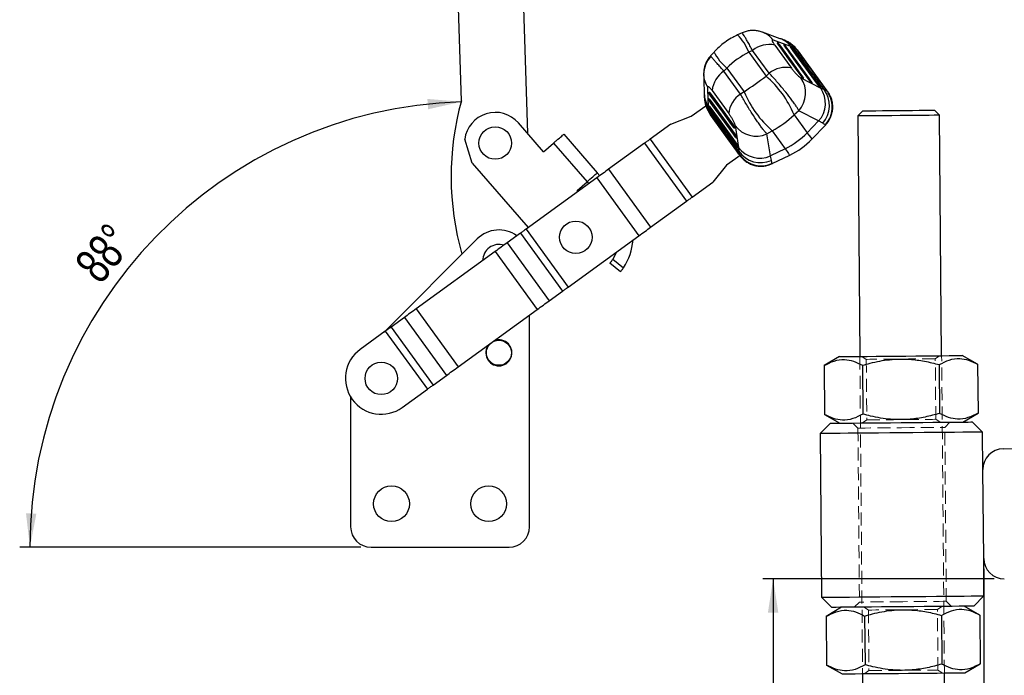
# Model space of a CAD drawing. Header units: millimetres. Extents: x 21 to 401, y 14 to 292.
# Tile 11 of 52: x 28 to 124, y 183 to 247. Entities that reach past the tile are written whole.
import ezdxf

# ---------------------------------------------------------------- set-up
doc = ezdxf.new("R2010")
doc.units = ezdxf.units.MM
doc.linetypes.add('HIDDEN', pattern=[1.905, 1.27, -0.635])
doc.layers.add('FORMATO', color=179, linetype='Continuous')
doc.styles.add('SLDTEXTSTYLE0', font='TXT', dxfattribs={"width": 0.75})
doc.dimstyles.new('SLDDIMSTYLE0', dxfattribs={"dimtxt": 3.5, "dimasz": 3.302, "dimexe": 0, "dimexo": 0.0625, "dimgap": 0.875, "dimtad": 1, "dimdec": 3, "dimrnd": 1e-09, "dimzin": 12, "dimdsep": 46, "dimtxsty": 'SLDTEXTSTYLE0', "dimsah": 1, "dimcen": 0.09, "dimadec": 0, "dimazin": 3, "dimtfac": 1, "dimtdec": 3, "dimtofl": 0, "dimtmove": 0, "dimatfit": 3, "dimfxl": 0, "dimfrac": 2, "dimtolj": 1, "dimtzin": 12, "dimarcsym": 0})
doc.dimstyles.new('SLDDIMSTYLE1', dxfattribs={"dimtxt": 3.5, "dimasz": 3.302, "dimexe": 0, "dimexo": 0.0625, "dimgap": 0.875, "dimtad": 1, "dimdec": 0, "dimrnd": 1e-09, "dimzin": 12, "dimdsep": 46, "dimtxsty": 'SLDTEXTSTYLE0', "dimsah": 1, "dimcen": 0.09, "dimadec": 0, "dimazin": 3, "dimtfac": 1, "dimtdec": 0, "dimtofl": 0, "dimtmove": 0, "dimatfit": 3, "dimfxl": 0, "dimfrac": 2, "dimtolj": 1, "dimtzin": 12, "dimarcsym": 0})
doc.dimstyles.new('SLDDIMSTYLE2', dxfattribs={"dimtxt": 3.5, "dimasz": 3.302, "dimexe": 0, "dimexo": 0.0625, "dimgap": 0.875, "dimtad": 1, "dimdec": 4, "dimlfac": 2, "dimzin": 12, "dimdsep": 46, "dimtxsty": 'SLDTEXTSTYLE0', "dimsah": 1, "dimcen": 0.09, "dimadec": 0, "dimazin": 3, "dimtfac": 1, "dimtdec": 0, "dimtofl": 0, "dimtmove": 0, "dimatfit": 3, "dimfxl": 0, "dimfrac": 2, "dimtolj": 1, "dimtzin": 12, "dimarcsym": 0})

# ---------------------------------------------------------------- blocks, each defined once
blk = doc.blocks.new('_D_1')
at = {"layer": 'FORMATO'}
for p, q in [((123.044, 192.489), (100.442, 192.489)), ((101.442, 192.489), (101.442, 152.297)), ((207.553, 152.297), (100.442, 152.297))]:
    blk.add_line(p, q, dxfattribs=at)
for points in [[(101.442, 192.489), (100.934, 189.187), (101.95, 189.187)], [(101.442, 152.297), (101.95, 155.599), (100.934, 155.599)]]:
    blk.add_solid(points, dxfattribs=at)
at = {"layer": 'FORMATO', "insert": (96.93, 168.482), "char_height": 3.5, "attachment_point": 1, "rotation": 90, "style": 'SLDTEXTSTYLE0'}
blk.add_mtext('40', dxfattribs=at)
blk = doc.blocks.new('_D_2')
at = {"layer": 'FORMATO'}
for p, q in [((122.027, 193.471), (122.027, 124.63)), ((206.553, 146.797), (206.553, 124.63)), ((122.027, 125.63), (206.553, 125.63))]:
    blk.add_line(p, q, dxfattribs=at)
for points in [[(122.027, 125.63), (125.329, 125.122), (125.329, 126.138)], [(206.553, 125.63), (203.251, 126.138), (203.251, 125.122)]]:
    blk.add_solid(points, dxfattribs=at)
at = {"layer": 'FORMATO', "insert": (160.126, 130.142), "char_height": 3.5, "attachment_point": 1, "style": 'SLDTEXTSTYLE0'}
blk.add_mtext('85', dxfattribs=at)
blk = doc.blocks.new('_D_5')
at = {"layer": 'FORMATO'}
for p, q in [((122.027, 193.471), (122.027, 114.797)), ((241.553, 146.797), (241.553, 114.797)), ((241.553, 115.797), (122.027, 115.797))]:
    blk.add_line(p, q, dxfattribs=at)
for points in [[(122.027, 115.797), (125.329, 115.289), (125.329, 116.305)], [(241.553, 115.797), (238.251, 116.305), (238.251, 115.289)]]:
    blk.add_solid(points, dxfattribs=at)
at = {"layer": 'FORMATO', "insert": (174.722, 120.309), "char_height": 3.5, "attachment_point": 1, "style": 'SLDTEXTSTYLE0'}
blk.add_mtext('120', dxfattribs=at)
blk = doc.blocks.new('_D_6')
at = {"layer": 'FORMATO'}
blk.add_line((61.13, 195.574), (27.779, 195.574), dxfattribs=at)
blk.add_arc((72.331, 195.574), 43.553, 91.79603, 180, dxfattribs=at)
for points in [[(70.966, 239.105), (67.637, 239.384), (67.707, 238.37)], [(28.779, 195.574), (29.411, 198.854), (28.396, 198.893)]]:
    blk.add_solid(points, dxfattribs=at)
at = {"layer": 'FORMATO', "insert": (32.967, 223.378), "char_height": 3.5, "attachment_point": 1, "rotation": 50.5777, "style": 'SLDTEXTSTYLE0'}
blk.add_mtext('88°', dxfattribs=at)

msp = doc.modelspace()

# ---------------------------------------------------------------- linework, layer by layer
at = {"color": 7, "linetype": 'Continuous', "lineweight": 25}
for p, q in [((70.96315, 239.200642), (69.707926, 279.230965)), ((76.054806, 279.429985), (77.415926, 236.022538)), ((98.421095, 245.840551), (97.964848, 245.634718)), ((102.144387, 245.269543), (100.388723, 245.907133)), ((101.602326, 244.635912), (103.224615, 242.396737)), ((101.892231, 244.859384), (101.838036, 244.875731)), ((102.535079, 244.665476), (102.480889, 244.681822)), ((95.66114, 243.964886), (95.323569, 243.595326)), ((99.435658, 244.126285), (99.057489, 243.955677)), ((99.057489, 243.955677), (100.750439, 241.620069)), ((101.057653, 241.887277), (99.435658, 244.126285)), ((103.177892, 244.471537), (103.123704, 244.487884)), ((103.406208, 244.433416), (103.183182, 244.507125)), ((103.730375, 244.2516), (103.698764, 244.274596)), ((106.715879, 240.186812), (103.808757, 244.170697)), ((96.637086, 242.097756), (96.916886, 242.404075)), ((98.260308, 239.859639), (96.637086, 242.097756)), ((96.916886, 242.404075), (98.609837, 240.068467)), ((100.750439, 241.620069), (101.057653, 241.887277)), ((104.159425, 241.443733), (106.094532, 240.441775)), ((104.336502, 241.442358), (104.407406, 241.402878)), ((105.177643, 240.974059), (105.248554, 240.934582)), ((95.176053, 239.991201), (95.177381, 240.047792)), ((95.478634, 240.197187), (97.101925, 237.958739)), ((98.609837, 240.068467), (98.260308, 239.859639)), ((106.018844, 240.505802), (106.089758, 240.466328)), ((106.094532, 240.441775), (106.415369, 240.30962)), ((106.415369, 240.30962), (106.658685, 240.199169)), ((106.711643, 240.145022), (106.742021, 240.124071)), ((106.742021, 240.124071), (106.74361, 240.124656)), ((106.803084, 240.010107), (106.800642, 240.002839)), ((95.160328, 239.31993), (95.161653, 239.376517)), ((93.435951, 237.684766), (94.864415, 238.720177)), ((95.109832, 238.419836), (95.109173, 238.654727)), ((95.144641, 238.648681), (95.145964, 238.705264)), ((95.181765, 238.05519), (95.169746, 238.092387)), ((95.234126, 237.954238), (98.170927, 233.876804)), ((103.954778, 238.227019), (103.497906, 237.829646)), ((103.497906, 237.829646), (104.774481, 236.068474)), ((105.889684, 237.225423), (103.954778, 238.227019)), ((110.212858, 238.221483), (109.717171, 237.717206)), ((117.716874, 237.78593), (117.212596, 238.281617)), ((117.918747, 214.286799), (117.716874, 237.78593)), ((78.994147, 234.209182), (76.532244, 237.03788)), ((91.451211, 236.925425), (89.427835, 235.458793)), ((91.451211, 236.925425), (93.435951, 237.684766)), ((104.774481, 236.068474), (105.889684, 237.225423)), ((105.235083, 235.458957), (106.551595, 236.824753)), ((106.291034, 237.000072), (105.889684, 237.225423)), ((109.717171, 237.717206), (109.919037, 214.218074)), ((80.964807, 235.924305), (84.247345, 232.15271)), ((97.662989, 236.605102), (97.678449, 236.525433)), ((97.716777, 236.773817), (98.066928, 234.623013)), ((100.837509, 235.967485), (101.357306, 236.278044)), ((101.187379, 233.816983), (100.837509, 235.967485)), ((101.357306, 236.278044), (102.633881, 234.516872)), ((72.006327, 233.098833), (71.291772, 235.434977)), ((78.994147, 234.209182), (79.961562, 235.051153)), ((79.961562, 235.051153), (83.2441, 231.279554)), ((88.871187, 235.055311), (85.357347, 232.508326)), ((88.871187, 235.055311), (92.979381, 229.387617)), ((89.427835, 235.458793), (93.536029, 229.791103)), ((97.846341, 235.660007), (97.861793, 235.580331)), ((98.309312, 233.930277), (96.898571, 232.907711)), ((98.029633, 234.714868), (98.045081, 234.635191)), ((98.066928, 234.623013), (98.092702, 234.276986)), ((98.092702, 234.276986), (98.121969, 234.01138)), ((98.156952, 233.944202), (98.167409, 233.908815)), ((102.633881, 234.516872), (101.187379, 233.816983)), ((72.006327, 233.098833), (77.485962, 226.802798)), ((98.167409, 233.908815), (98.166358, 233.907489)), ((98.256721, 233.815325), (98.264387, 233.815385)), ((101.276674, 233.365441), (101.187379, 233.816983)), ((101.362221, 233.063264), (103.069839, 233.889492)), ((84.247345, 232.15271), (84.486941, 231.877415)), ((85.357347, 232.508326), (89.46554, 226.840632)), ((96.898571, 232.907711), (95.559406, 231.257735)), ((84.193445, 231.664678), (77.29008, 226.660812)), ((82.276685, 230.437582), (83.2441, 231.279554)), ((83.247871, 231.282836), (83.409868, 231.096705)), ((84.193445, 231.664678), (88.301639, 225.996984)), ((93.536029, 229.791103), (95.559406, 231.257735)), ((82.363277, 230.338091), (82.276685, 230.437582)), ((89.46554, 226.840632), (92.979381, 229.387617)), ((76.733431, 226.25733), (75.428356, 225.311354)), ((76.733431, 226.25733), (80.841625, 220.589636)), ((77.29008, 226.660812), (81.398274, 220.99312)), ((72.509022, 225.695957), (63.401164, 216.593513)), ((75.428356, 225.311354), (79.53655, 219.64366)), ((81.398274, 220.99312), (88.301639, 225.996984)), ((74.264455, 224.467706), (66.551418, 218.876956)), ((74.264455, 224.467706), (78.372649, 218.800014)), ((85.772676, 223.72745), (86.808284, 222.88985)), ((86.511206, 222.487057), (85.480993, 223.320292)), ((79.53655, 219.64366), (80.841625, 220.589636)), ((66.551418, 218.876956), (70.659613, 213.209264)), ((70.659613, 213.209264), (78.372649, 218.800014)), ((65.387518, 218.03331), (64.082441, 217.087334)), ((65.387518, 218.03331), (69.495711, 212.365616)), ((77.629712, 197.574006), (77.629712, 218.261501)), ((63.525794, 216.68385), (61.075615, 214.907853)), ((63.525794, 216.68385), (67.633988, 211.016158)), ((64.082441, 217.087334), (68.190636, 211.41964)), ((107.919107, 214.200893), (106.421078, 213.31876)), ((121.431637, 213.447707), (119.91867, 214.30398)), ((106.421078, 213.31876), (106.461982, 208.557399)), ((110.173727, 213.350998), (110.214631, 208.589638)), ((117.678995, 213.415475), (117.719899, 208.654115)), ((121.431637, 213.447707), (121.47254, 208.686346)), ((68.190636, 211.41964), (69.495711, 212.365616)), ((65.183809, 209.24016), (67.633988, 211.016158)), ((60.129712, 210.27123), (60.129712, 197.574006)), ((106.461982, 208.557399), (107.974957, 207.701133)), ((119.974512, 207.80422), (121.47254, 208.686346)), ((107.03748, 207.693079), (106.046121, 206.684524)), ((121.920529, 206.8209), (120.911973, 207.812266)), ((106.046121, 206.684524), (106.183554, 190.685114)), ((121.951881, 203.171031), (121.920529, 206.8209)), ((123.934629, 205.188138), (204.04946, 205.876378)), ((122.026618, 194.471354), (121.951881, 203.171031)), ((62.129712, 195.574006), (75.629712, 195.574006)), ((122.057977, 190.821489), (122.026618, 194.471354)), ((106.183554, 190.685114), (107.192109, 189.693743)), ((121.066603, 189.812934), (122.057977, 190.821489)), ((108.129571, 189.701797), (106.631542, 188.819664)), ((121.642101, 188.948614), (120.129134, 189.80488)), ((106.631542, 188.819664), (106.672446, 184.058303)), ((110.384191, 188.851902), (110.425095, 184.090542)), ((117.889459, 188.916376), (117.930363, 184.155015)), ((121.642101, 188.948614), (121.683004, 184.187254)), ((106.672446, 184.058303), (108.185421, 183.202038)), ((120.184976, 183.30512), (121.683004, 184.187254)), ((110.185335, 183.219215), (110.314201, 168.219769)), ((118.313904, 168.288493), (118.185046, 183.287939))]:
    msp.add_line(p, q, dxfattribs=at)
at = {"color": 8, "linetype": 'Continuous', "lineweight": 25}
for p, q in [((101.831776, 244.86634), (101.838036, 244.875731)), ((102.474627, 244.672431), (102.480889, 244.681822)), ((103.11744, 244.478496), (103.123704, 244.487884)), ((103.697306, 244.26545), (103.406208, 244.433416)), ((103.730375, 244.2516), (103.715482, 244.230194)), ((95.188341, 240.050843), (95.177381, 240.047792)), ((106.74345, 240.125993), (106.756855, 240.099946)), ((95.172525, 239.379546), (95.161653, 239.376517)), ((95.178891, 238.090927), (95.109832, 238.419836)), ((95.156836, 238.708297), (95.145964, 238.705264)), ((95.181765, 238.05519), (95.206744, 238.062685)), ((98.119388, 234.015955), (98.096149, 233.994467)), ((98.165138, 233.908055), (98.185717, 233.88722)), ((98.210674, 233.861947), (98.256721, 233.815325)), ((98.225497, 233.869525), (98.264387, 233.815385))]:
    msp.add_line(p, q, dxfattribs=at)
at = {"color": 7, "linetype": 'HIDDEN', "lineweight": 18}
for p, q in [((109.919037, 214.218074), (110.185335, 183.219215)), ((110.128458, 214.21987), (110.54651, 213.932471)), ((110.54651, 213.932471), (110.597352, 208.014654)), ((117.296266, 213.990452), (117.709319, 214.284995)), ((117.347109, 208.072642), (117.296266, 213.990452)), ((118.185046, 183.287939), (117.918747, 214.286799)), ((110.597352, 208.014654), (110.184307, 207.72011)), ((117.765161, 207.785236), (117.347109, 208.072642)), ((109.224911, 207.71187), (109.729181, 207.216183)), ((109.729181, 207.216183), (109.875212, 190.216811)), ((118.22887, 207.289198), (118.724558, 207.793476)), ((118.374902, 190.289831), (118.22887, 207.289198)), ((109.875212, 190.216811), (109.379525, 189.712534)), ((110.338922, 189.720778), (110.756974, 189.433372)), ((117.50673, 189.491356), (117.919783, 189.7859)), ((118.879179, 189.794144), (118.374902, 190.289831)), ((110.756974, 189.433372), (110.807816, 183.515558)), ((117.557573, 183.573546), (117.50673, 189.491356)), ((110.807816, 183.515558), (110.394771, 183.221014)), ((117.975625, 183.28614), (117.557573, 183.573546))]:
    msp.add_line(p, q, dxfattribs=at)
at = {"color": 7, "linetype": 'Continuous', "lineweight": 25, "flags": 128}
for points in [[(103.183182, 244.507125), (101.633668, 245.070102), (101.427406, 245.145043)], [(101.87815, 244.770179), (102.09441, 244.471913), (102.959453, 243.278852), (104.153622, 241.631864)], [(104.378218, 241.503498), (104.161969, 241.801774), (103.296966, 242.994869), (102.086107, 244.665014)], [(102.52099, 244.576266), (102.737215, 244.277975), (103.602114, 243.084805), (104.994771, 241.163572)], [(105.219389, 241.035217), (105.003169, 241.333516), (104.138297, 242.526704), (102.728935, 244.471079)], [(103.163798, 244.382327), (103.379999, 244.084017), (104.244804, 242.890777), (105.835977, 240.695322)], [(106.060606, 240.566971), (105.844409, 240.865285), (104.97962, 242.058536), (103.371736, 244.277129)], [(103.753483, 244.177995), (103.966853, 243.88464), (104.833736, 242.692674), (106.533517, 240.354942)], [(106.682791, 240.218448), (106.467335, 240.514213), (105.599484, 241.705434), (103.901042, 244.03608)], [(95.109173, 238.654727), (95.056242, 240.302494), (95.049194, 240.521831)], [(95.265212, 239.976829), (95.481389, 239.678504), (96.346092, 238.485197), (97.53979, 236.837866)], [(97.591903, 236.584479), (97.375716, 236.882797), (96.510968, 238.076078), (95.300457, 239.746476)], [(95.249491, 239.305565), (95.465705, 239.007263), (96.330556, 237.81406), (97.723129, 235.892767)], [(97.775227, 235.639362), (97.559007, 235.937657), (96.694131, 237.130845), (95.284759, 239.075212)], [(95.233808, 238.63432), (95.450044, 238.336036), (96.314989, 237.1429), (97.906411, 234.947624)], [(95.244529, 238.010326), (95.456938, 237.716274), (96.320026, 236.521563), (98.012872, 234.178802)], [(97.958504, 234.694211), (97.742264, 234.992491), (96.8773, 236.185616), (95.269088, 238.40397)], [(98.096149, 233.994467), (97.882096, 234.291254), (97.020017, 235.486658), (95.333487, 237.825939)], [(117.180991, 237.781325), (116.707507, 237.777257), (116.111587, 237.772139), (115.417625, 237.766178), (114.654045, 237.759614), (113.852109, 237.75273), (113.044645, 237.745793), (112.264703, 237.739088), (111.544217, 237.732904), (110.912676, 237.727472), (110.395963, 237.723039), (110.015209, 237.719769), (109.785999, 237.717794), (109.717171, 237.717206)], [(110.212858, 238.221483), (110.213424, 238.221491), (110.308821, 238.22231), (110.563378, 238.224493), (110.965188, 238.227943), (111.49549, 238.232503), (112.129445, 238.237949), (112.837444, 238.244029), (113.586376, 238.250466), (114.34121, 238.256948), (115.066643, 238.263177), (115.728791, 238.268869), (116.296659, 238.273749), (116.743701, 238.277586)], [(116.743701, 238.277586), (117.049026, 238.280209), (117.198343, 238.28149), (117.212596, 238.281617)], [(117.716874, 237.78593), (117.688949, 237.785691), (117.512668, 237.784171), (117.180991, 237.781325)], [(80.253861, 235.30555), (80.402482, 235.434899), (80.539925, 235.554518), (80.662705, 235.661378), (80.767709, 235.752767), (80.852275, 235.826368), (80.914259, 235.880313), (80.952089, 235.913238), (80.964807, 235.924305)], [(80.253861, 235.30555), (80.218203, 235.274514), (80.182194, 235.243173), (80.145884, 235.211575), (80.109323, 235.179754), (80.072559, 235.147757), (80.035645, 235.115627), (79.998629, 235.083411), (79.961562, 235.051153)], [(89.427835, 235.458793), (89.355022, 235.406017), (89.282521, 235.353464), (89.210642, 235.301362), (89.139693, 235.249935), (89.069978, 235.199405), (89.001795, 235.149981), (88.935436, 235.101881), (88.871187, 235.055311)], [(83.536399, 231.53395), (83.68502, 231.6633), (83.822463, 231.782923), (83.945243, 231.889783), (84.050247, 231.981171), (84.134813, 232.054772), (84.196797, 232.108718), (84.234627, 232.141642), (84.247345, 232.15271)], [(85.357347, 232.508326), (85.223006, 232.410947), (85.084257, 232.310375), (84.941693, 232.207039), (84.795925, 232.101383), (84.647577, 231.993852), (84.497285, 231.884914), (84.345691, 231.775032), (84.193445, 231.664678)], [(83.2441, 231.279554), (83.281166, 231.311815), (83.318182, 231.344031), (83.355097, 231.376158), (83.391861, 231.408155), (83.428422, 231.439976), (83.464732, 231.471578), (83.500741, 231.502919), (83.536399, 231.53395)], [(92.979381, 229.387617), (93.04363, 229.43419), (93.109989, 229.482288), (93.178172, 229.531711), (93.247887, 229.582245), (93.318835, 229.633668), (93.390715, 229.68577), (93.463216, 229.738323), (93.536029, 229.791103)], [(77.29008, 226.660812), (77.217267, 226.608034), (77.144765, 226.555483), (77.072886, 226.503382), (77.001937, 226.451954), (76.932222, 226.401422), (76.864039, 226.352001), (76.797681, 226.3039), (76.733431, 226.25733)], [(88.301639, 225.996984), (88.453885, 226.107338), (88.605479, 226.21722), (88.755771, 226.326158), (88.904119, 226.433689), (89.049887, 226.539347), (89.19245, 226.642683), (89.3312, 226.743255), (89.46554, 226.840632)], [(75.428356, 225.311354), (75.294015, 225.213977), (75.155266, 225.113405), (75.012702, 225.010069), (74.866934, 224.904411), (74.718586, 224.79688), (74.568294, 224.687941), (74.4167, 224.57806), (74.264455, 224.467706)], [(86.126757, 224.420534), (86.090932, 224.333959), (85.772676, 223.72745)], [(80.841625, 220.589636), (80.905875, 220.636208), (80.972234, 220.684307), (81.040416, 220.733728), (81.110131, 220.784262), (81.18108, 220.835689), (81.252959, 220.88779), (81.325461, 220.940342), (81.398274, 220.99312)], [(78.372649, 218.800014), (78.524894, 218.910368), (78.676488, 219.020249), (78.82678, 219.129188), (78.975128, 219.236717), (79.120896, 219.342377), (79.26346, 219.445713), (79.402209, 219.546285), (79.53655, 219.64366)], [(66.551418, 218.876956), (66.399173, 218.766602), (66.247579, 218.656721), (66.097287, 218.547782), (65.948938, 218.440253), (65.803171, 218.334595), (65.660607, 218.231257), (65.521858, 218.130685), (65.387518, 218.03331)], [(64.082441, 217.087334), (64.018192, 217.040762), (63.951834, 216.992663), (63.883651, 216.943242), (63.813935, 216.892708), (63.742986, 216.841282), (63.671108, 216.78918), (63.598606, 216.736628), (63.525794, 216.68385)], [(107.919107, 214.200893), (108.000944, 214.201594), (108.244206, 214.203687), (108.642246, 214.207107), (109.184231, 214.211764), (109.855349, 214.217523), (110.637332, 214.224243), (111.508812, 214.231731), (112.446035, 214.239778), (113.423432, 214.248175), (114.414344, 214.256691), (115.391756, 214.265088), (116.32898, 214.273142), (117.200459, 214.280622), (117.982435, 214.287342), (118.653561, 214.293109), (119.195539, 214.297766), (119.593586, 214.301186), (119.83684, 214.303272), (119.91867, 214.30398), (119.91867, 214.30398)], [(69.495711, 212.365616), (69.630051, 212.462993), (69.768801, 212.563565), (69.911365, 212.666901), (70.057133, 212.772559), (70.205481, 212.88009), (70.355773, 212.989029), (70.507367, 213.09891), (70.659613, 213.209264)], [(67.633988, 211.016158), (67.7068, 211.068936), (67.779302, 211.121487), (67.851181, 211.173588), (67.92213, 211.225016), (67.991845, 211.275548), (68.060028, 211.324969), (68.126386, 211.37307), (68.190636, 211.41964)], [(107.03748, 207.693079), (107.042576, 207.693124), (107.164378, 207.694167), (107.445816, 207.696589), (107.880275, 207.700321), (108.45759, 207.705276), (109.164218, 207.711348), (109.983603, 207.718389), (110.896538, 207.726227), (111.881624, 207.734691), (112.915765, 207.743579), (113.97473, 207.752677)], [(113.97473, 207.752677), (115.033696, 207.761774), (116.067837, 207.770655), (117.052923, 207.779119), (117.965857, 207.786964), (118.785242, 207.793998), (119.49187, 207.80007), (120.069186, 207.805032), (120.503652, 207.808765), (120.785083, 207.811179), (120.906885, 207.812229), (120.911973, 207.812266)], [(113.983313, 206.752712), (112.853731, 206.743004), (111.747156, 206.733504), (110.686089, 206.724385), (109.692137, 206.715846), (108.78555, 206.708061), (107.984777, 206.701176), (107.306118, 206.69535), (106.763388, 206.690686), (106.367628, 206.687288), (106.1269, 206.685217), (106.046121, 206.684524)], [(121.920529, 206.8209), (121.839735, 206.820207), (121.599014, 206.818135), (121.203261, 206.814738), (120.660524, 206.810074), (119.981858, 206.80424), (119.181084, 206.797363), (118.274498, 206.789577), (117.280553, 206.781039), (116.219486, 206.771919), (115.112896, 206.762412), (113.983313, 206.752712)], [(106.183554, 190.685114), (106.264348, 190.68581), (106.505076, 190.687878), (106.900821, 190.691275), (107.443566, 190.69594), (108.122225, 190.70177), (108.922998, 190.70865), (109.829585, 190.716436), (110.823537, 190.724974), (111.884604, 190.73409), (112.991179, 190.743597), (114.120762, 190.753302)], [(114.120762, 190.753302), (115.250344, 190.763006), (116.356934, 190.772513), (117.418001, 190.781629), (118.411946, 190.790167), (119.318533, 190.797953), (120.119306, 190.804833), (120.797972, 190.810664), (121.340702, 190.815324), (121.736462, 190.818725), (121.977183, 190.820793), (122.057977, 190.821489)], [(114.12936, 189.753337), (113.070394, 189.74424), (112.036253, 189.735359), (111.051167, 189.726895), (110.138233, 189.719053), (109.318848, 189.712012), (108.61222, 189.705944), (108.034904, 189.700982), (107.600446, 189.697249), (107.319008, 189.694831), (107.197205, 189.693788), (107.192109, 189.693743)], [(121.066603, 189.812934), (121.061507, 189.812889), (120.939705, 189.811842), (120.658274, 189.809425), (120.223808, 189.805692), (119.6465, 189.800734), (118.939864, 189.794665), (118.120479, 189.787624), (117.207552, 189.779783), (116.222466, 189.771319), (115.188326, 189.762434), (114.12936, 189.753337)], [(108.185421, 183.202038), (108.267243, 183.202738), (108.510504, 183.204828), (108.908544, 183.208248), (109.450529, 183.212904), (110.121648, 183.218671), (110.903631, 183.225388), (111.77511, 183.232875), (112.712334, 183.240926), (113.689731, 183.249323), (114.680658, 183.257835), (115.658055, 183.266232), (116.595278, 183.274282), (117.466765, 183.28177), (118.248734, 183.288487), (118.91986, 183.294253), (119.461845, 183.29891), (119.859892, 183.302326), (120.103146, 183.304416), (120.184976, 183.30512), (120.184976, 183.30512)]]:
    msp.add_lwpolyline(points, dxfattribs=at)
at = {"color": 8, "linetype": 'Continuous', "lineweight": 25, "flags": 128}
for points in [[(103.901042, 244.03608), (103.873011, 244.020609), (103.867835, 244.018046)], [(106.654324, 240.20263), (106.654758, 240.20285), (106.682791, 240.218448)], [(95.333487, 237.825939), (95.356914, 237.847766), (95.360959, 237.851886)]]:
    msp.add_lwpolyline(points, dxfattribs=at)
at = {"color": 7, "linetype": 'HIDDEN', "lineweight": 18, "flags": 128}
for points in [[(117.296266, 213.990452), (117.21165, 213.989729), (116.962048, 213.987583), (116.559978, 213.984126), (116.025592, 213.979537), (115.385692, 213.974038), (114.672373, 213.967914), (113.921399, 213.961461), (113.17041, 213.955009), (112.457092, 213.948877), (111.817191, 213.943386), (111.282806, 213.938789), (110.880728, 213.93534), (110.631133, 213.933194), (110.54651, 213.932471), (110.54651, 213.932471)], [(110.597352, 208.014654), (110.681976, 208.015384), (110.931571, 208.01753), (111.333649, 208.020979), (111.868034, 208.025569), (112.50792, 208.031068), (113.221253, 208.037199), (113.972227, 208.043652), (114.723216, 208.050096), (115.436534, 208.056228), (116.076435, 208.061727), (116.610813, 208.066316), (117.012891, 208.069766), (117.262493, 208.071912), (117.347109, 208.072642), (117.347109, 208.072642)], [(109.729181, 207.216183), (109.810839, 207.216883), (110.052685, 207.218962), (110.445405, 207.222337), (110.973935, 207.226874), (111.617933, 207.23241), (112.352679, 207.238721), (113.149921, 207.245568), (113.979022, 207.25269)], [(113.979022, 207.25269), (114.808123, 207.259813), (115.605364, 207.26666), (116.340111, 207.272978), (116.984117, 207.278507), (117.512639, 207.283052), (117.905366, 207.286419), (118.147212, 207.288498), (118.22887, 207.289198)], [(114.125068, 190.253319), (113.295953, 190.246196), (112.498711, 190.239349), (111.763979, 190.233035), (111.119966, 190.227503), (110.591452, 190.222965), (110.198717, 190.21959), (109.956871, 190.217512), (109.875212, 190.216811)], [(118.374902, 190.289831), (118.293243, 190.289127), (118.051405, 190.287052), (117.658677, 190.283677), (117.130156, 190.279135), (116.486142, 190.273603), (115.751411, 190.267293), (114.954169, 190.260442), (114.125068, 190.253319)], [(117.50673, 189.491356), (117.422114, 189.490629), (117.172512, 189.488487), (116.770442, 189.48503), (116.236056, 189.480441), (115.596156, 189.474942), (114.882837, 189.468814), (114.131863, 189.462366), (113.380874, 189.455913), (112.667556, 189.449785), (112.027655, 189.444287), (111.49327, 189.439697), (111.091192, 189.436244), (110.841597, 189.434098), (110.756974, 189.433372), (110.756974, 189.433372)], [(110.807816, 183.515558), (110.89244, 183.516288), (111.142035, 183.51843), (111.544113, 183.521883), (112.078498, 183.526477), (112.718384, 183.531972), (113.431717, 183.5381), (114.182691, 183.544552), (114.93368, 183.551004), (115.646998, 183.557132), (116.286899, 183.562627), (116.821277, 183.56722), (117.223355, 183.570674), (117.472957, 183.572819), (117.557573, 183.573546), (117.557573, 183.573546)]]:
    msp.add_lwpolyline(points, dxfattribs=at)
at = {"color": 7, "linetype": 'Continuous', "lineweight": 25}
for centre, radius in [((74.269286, 235.068357), 1.5875), ((82.150233, 225.86092), 1.5875), ((74.629712, 214.574006), 1.225), ((63.129712, 212.074006), 1.5875), ((64.129712, 199.824006), 1.75), ((73.629712, 199.824006), 1.75)]:
    msp.add_circle(centre, radius, dxfattribs=at)
at = {"color": 8, "linetype": 'Continuous', "lineweight": 25}
for centre, radius, start, end in [((94.554589, 242.220646), 4.825603, 21.07238448, 45.03166757), ((99.602283, 243.746971), 2.299061, 37.45265938, 70.30057625), ((102.065434, 244.737205), 0.21196, 144.80036963, 164.46436209), ((101.859651, 244.989834), 0.395968, 288.84129852, 304.88311901), ((101.35742, 243.109256), 2.299445, 37.43896153, 70.00759899), ((101.552408, 242.995419), 2.346148, 37.80080666, 73.60406455), ((102.708532, 244.543151), 0.212248, 144.80735566, 164.5403503), ((99.966899, 246.143753), 4.82574, 206.84135813, 230.79994603), ((102.502341, 244.796286), 0.396365, 288.84123844, 304.86760424), ((103.351043, 244.349344), 0.211924, 144.78926223, 164.55313915), ((103.145291, 244.602088), 0.396075, 288.8315123, 304.8703943), ((96.945731, 241.821377), 2.299059, 181.56435132, 214.41971345), ((104.135143, 241.857563), 0.429474, 293.49694826, 304.47065152), ((104.97657, 241.388872), 0.42899, 293.49333689, 304.4734275), ((97.053233, 239.734215), 2.346146, 178.23931051, 214.07162207), ((97.005639, 239.954922), 2.299368, 181.88366161, 214.43407929), ((95.238263, 239.788715), 0.211827, 87.40183037, 107.07860664), ((95.061935, 240.063041), 0.396366, 306.99685447, 323.02226734), ((105.817912, 240.920462), 0.428785, 293.48633589, 304.47209967), ((95.222622, 239.11699), 0.212285, 87.33435372, 107.06417484), ((95.046119, 239.391835), 0.396483, 307.005486, 323.0272919), ((95.206947, 238.44573), 0.2123, 87.33832631, 107.06639253), ((95.030376, 238.720628), 0.396555, 307.01084418, 323.03012723), ((97.331381, 236.925301), 0.428989, 307.39406073, 318.38020606), ((97.514675, 235.980165), 0.428992, 307.39876777, 318.37863871), ((97.697711, 235.035254), 0.429329, 307.40483651, 318.37638023)]:
    msp.add_arc(centre, radius, start, end, dxfattribs=at)
at = {"color": 7, "linetype": 'Continuous', "lineweight": 25}
for centre, radius, start, end in [((101.037004, 242.178783), 2.521324, 77.04319726, 129.42896919), ((96.986973, 241.807174), 2.339886, 132.56106626, 181.4806044), ((97.989697, 239.969961), 2.521323, 122.44358128, 174.82938148), ((102.658687, 239.940619), 2.520474, 77.02461977, 129.43567757), ((93.98495, 233.825189), 10.321434, 22.82855052, 49.04397918), ((102.00883, 239.965687), 2.609536, 318.21981637, 34.49969359), ((99.612206, 237.732409), 2.520464, 122.43679747, 174.84807767), ((108.122771, 244.072912), 10.321409, 202.82853262, 229.044034), ((103.943481, 238.964075), 2.609716, 318.22379081, 34.48776523), ((104.344493, 238.730311), 2.604371, 318.36679292, 37.33017912), ((104.686418, 238.586369), 2.544863, 316.2500082, 33.82095544), ((104.693325, 238.587672), 2.544485, 316.21366237, 33.98851217), ((97.808649, 231.788377), 27.85, 164.56472899, 195.81111561), ((74.269286, 235.068357), 3, 41.03405896, 172.98053456), ((99.790582, 238.357804), 2.609537, 217.37286107, 293.65276162), ((98.89335, 241.929726), 8.303131, 296.77553816, 315.09699542), ((99.754257, 240.742015), 7.6125, 295.82037803, 316.0533027), ((100.140551, 236.207555), 2.609729, 217.3849686, 293.6485401), ((100.237944, 235.753703), 2.604373, 214.54230674, 293.5057302), ((100.264966, 235.377795), 2.544477, 217.88389785, 295.6590099), ((100.268353, 235.383954), 2.544855, 218.05143222, 295.62265743), ((74.629712, 223.574006), 3, 54.15559424, 134.98296377), ((82.147376, 226.016523), 5.6125, 326.14513595, 355.66896157), ((74.629712, 223.574006), 1.5875, 72.15325395, 179.71926456), ((74.629712, 214.574006), 1.275, 270, 109.8373253), ((63.129712, 212.074006), 3.5, 125.93625926, 305.93625926), ((74.629712, 214.574006), 1.275, 142.03519321, 270), ((123.951809, 203.188212), 2, 90.49219789, 180.49219789), ((62.129712, 197.574006), 2, 180, 270), ((75.629712, 197.574006), 2, 270, 0), ((124.026545, 194.488533), 2, 180.49219789, 270.49219789)]:
    msp.add_arc(centre, radius, start, end, dxfattribs=at)
for centre, ratio, start_param, end_param in [((101.599734, 238.195982), 0.821072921, 1.396263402, 1.745329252), ((99.364945, 241.279112), 0.071638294, 4.537856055, 4.886921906), ((99.364945, 241.279112), 0.696093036, 4.537856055, 4.886921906)]:
    msp.add_ellipse(centre, major_axis=(6.163616, 4.467661), ratio=ratio, start_param=start_param, end_param=end_param, dxfattribs=at)
at = {"color": 8, "linetype": 'Continuous', "lineweight": 25}
for major_axis, start_param, end_param in [((-6.433712, 6.597998), 3.142312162, 3.550005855), ((-4.268781, 8.167236), 2.733179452, 3.140836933)]:
    msp.add_ellipse((98.801232, 242.056815), major_axis=major_axis, ratio=0.0262158, start_param=start_param, end_param=end_param, dxfattribs=at)
at = {"color": 7, "linetype": 'Continuous', "lineweight": 25}
for points, knots in [([(97.964848, 245.634718), (97.806247, 245.55892), (97.426932, 245.377638), (96.860686, 245.026321), (96.288358, 244.587268), (95.898364, 244.220539), (95.701081, 244.007931), (95.66114, 243.964886)], [0, 0, 0, 0, 0.184155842, 0.440432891, 0.69596828, 0.93844619, 1, 1, 1, 1]), ([(100.374408, 245.90653), (100.311454, 245.929834), (100.130545, 245.996802), (99.806335, 246.056098), (99.40999, 246.078408), (99.004606, 246.032575), (98.669961, 245.951265), (98.48476, 245.861716), (98.424647, 245.83265)], [0, 0, 0, 0, 0.102309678, 0.2940035, 0.491494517, 0.694291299, 0.900771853, 1, 1, 1, 1]), ([(101.427406, 245.145043), (101.397721, 245.149856), (101.338285, 245.15949), (101.348234, 245.058684), (101.431962, 244.88268), (101.544617, 244.719502), (101.602326, 244.635912)], [0, 0, 0, 0, 0.253414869, 0.507371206, 0.747644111, 1, 1, 1, 1]), ([(101.827994, 244.872568), (101.827084, 244.872298), (101.82232, 244.870886), (101.828282, 244.851584), (101.845524, 244.817137), (101.867327, 244.785756), (101.87815, 244.770179)], [0, 0, 0, 0, 0.073293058, 0.383684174, 0.69407119, 1, 1, 1, 1]), ([(102.086107, 244.665014), (102.073953, 244.681139), (102.049223, 244.713952), (102.005251, 244.76432), (101.961811, 244.808746), (101.923667, 244.84193), (101.902068, 244.855935), (101.893839, 244.858821), (101.892231, 244.859384)], [0, 0, 0, 0, 0.185501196, 0.377476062, 0.569447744, 0.761415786, 0.953386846, 1, 1, 1, 1]), ([(102.215281, 245.246375), (102.208373, 245.248176), (102.19462, 245.251761), (102.157041, 245.266044), (102.138339, 245.273152)], [0, 0, 0, 0, 0.502338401, 1, 1, 1, 1]), ([(103.697222, 244.281257), (103.648572, 244.342118), (103.51888, 244.504365), (103.272135, 244.716945), (102.976727, 244.922176), (102.672352, 245.080328), (102.413906, 245.186386), (102.262633, 245.228989), (102.208056, 245.24436)], [0, 0, 0, 0, 0.11341705, 0.30234972, 0.49075102, 0.682746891, 0.885540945, 1, 1, 1, 1]), ([(102.480889, 244.681822), (102.476957, 244.682316), (102.467682, 244.68348), (102.466968, 244.668639), (102.48023, 244.637947), (102.50117, 244.604069), (102.516766, 244.582191), (102.52099, 244.576266)], [0, 0, 0, 0, 0.179192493, 0.422662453, 0.666124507, 0.909589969, 1, 1, 1, 1]), ([(102.728935, 244.471079), (102.716762, 244.487236), (102.692013, 244.520084), (102.648014, 244.570476), (102.604584, 244.61489), (102.566457, 244.648063), (102.544894, 244.662027), (102.536676, 244.664914), (102.535079, 244.665476)], [0, 0, 0, 0, 0.185822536, 0.377792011, 0.569756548, 0.761726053, 0.953692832, 1, 1, 1, 1]), ([(95.329212, 243.590044), (95.269869, 243.525692), (95.121407, 243.364699), (94.942679, 243.067897), (94.789601, 242.722765), (94.694421, 242.373965), (94.646911, 242.051452), (94.649462, 241.848924), (94.65058, 241.760122)], [0, 0, 0, 0, 0.130135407, 0.325565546, 0.512686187, 0.69224998, 0.865061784, 1, 1, 1, 1]), ([(103.123704, 244.487884), (103.119767, 244.488377), (103.110489, 244.489538), (103.109792, 244.474677), (103.123067, 244.443972), (103.144004, 244.410095), (103.159587, 244.388234), (103.163798, 244.382327)], [0, 0, 0, 0, 0.179464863, 0.422929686, 0.666394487, 0.909862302, 1, 1, 1, 1]), ([(103.371736, 244.277129), (103.359563, 244.293286), (103.334815, 244.326134), (103.290821, 244.37653), (103.247394, 244.420947), (103.209271, 244.454125), (103.187704, 244.468089), (103.179489, 244.470976), (103.177892, 244.471537)], [0, 0, 0, 0, 0.18582035, 0.377790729, 0.569756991, 0.761728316, 0.953694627, 1, 1, 1, 1]), ([(106.415369, 240.30962), (105.878495, 241.045475), (104.875702, 242.419929), (103.872375, 243.794679), (103.406208, 244.433416)], [0, 0, 0, 0, 0.535379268, 1, 1, 1, 1]), ([(103.695238, 244.274115), (103.694551, 244.274223), (103.691623, 244.274683), (103.699835, 244.257946), (103.71991, 244.225361), (103.741396, 244.194618), (103.753306, 244.178239), (103.753483, 244.177995)], [0, 0, 0, 0, 0.0921802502, 0.3925746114, 0.693647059, 0.9954465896, 1, 1, 1, 1]), ([(103.901042, 244.03608), (103.890508, 244.050441), (103.867641, 244.081615), (103.828787, 244.133181), (103.790246, 244.182894), (103.757899, 244.222689), (103.738616, 244.244367), (103.732396, 244.249826), (103.730375, 244.2516)], [0, 0, 0, 0, 0.160465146, 0.348326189, 0.536016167, 0.723280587, 0.910094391, 1, 1, 1, 1]), ([(94.648006, 241.745753), (94.662218, 241.298149), (94.68199, 240.6754), (94.701959, 240.053325), (94.707575, 239.87837)], [0, 0, 0, 0, 0.7187552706, 1, 1, 1, 1]), ([(103.954778, 238.227019), (103.913925, 238.302828), (103.832222, 238.454445), (103.643679, 238.74798), (103.412227, 239.081005), (103.053044, 239.567524), (102.620474, 240.114208), (102.150192, 240.67547), (101.783088, 241.098174), (101.414083, 241.508895), (101.176463, 241.761149), (101.057653, 241.887277)], [0, 0, 0, 0, 0.10149294, 0.202983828, 0.302388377, 0.401790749, 0.598367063, 0.699122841, 0.799878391, 0.899938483, 1, 1, 1, 1]), ([(103.224615, 242.396737), (103.285316, 242.316145), (103.406773, 242.154888), (103.621446, 241.909645), (103.830153, 241.697189), (104.021993, 241.528105), (104.112957, 241.47226), (104.159425, 241.443733)], [0, 0, 0, 0, 0.197326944, 0.394833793, 0.589882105, 0.790498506, 1, 1, 1, 1]), ([(104.153622, 241.631864), (104.165526, 241.616057), (104.189986, 241.583577), (104.233695, 241.53339), (104.27699, 241.489048), (104.312942, 241.457337), (104.329371, 241.446892), (104.336502, 241.442358)], [0, 0, 0, 0, 0.201078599, 0.413169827, 0.625249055, 0.837336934, 1, 1, 1, 1]), ([(104.407406, 241.402878), (104.413559, 241.400108), (104.427133, 241.394), (104.433522, 241.402946), (104.426024, 241.427801), (104.406387, 241.4633), (104.386768, 241.491297), (104.378218, 241.503498)], [0, 0, 0, 0, 0.180210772, 0.397525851, 0.614840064, 0.832152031, 1, 1, 1, 1]), ([(104.994771, 241.163572), (105.007374, 241.146865), (105.032582, 241.113449), (105.077169, 241.06256), (105.120309, 241.018674), (105.155203, 240.988219), (105.171041, 240.978225), (105.177643, 240.974059)], [0, 0, 0, 0, 0.212095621, 0.424194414, 0.63628728, 0.848385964, 1, 1, 1, 1]), ([(105.248554, 240.934582), (105.254707, 240.931815), (105.268282, 240.925709), (105.274676, 240.934655), (105.267186, 240.959509), (105.247552, 240.995012), (105.227937, 241.023014), (105.219389, 241.035217)], [0, 0, 0, 0, 0.180187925, 0.397507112, 0.614820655, 0.832135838, 1, 1, 1, 1]), ([(105.835977, 240.695322), (105.836147, 240.695087), (105.848023, 240.678697), (105.874829, 240.644186), (105.918899, 240.593677), (105.962137, 240.549825), (105.996708, 240.519741), (106.012386, 240.509868), (106.018844, 240.505802)], [0, 0, 0, 0, 0.003080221, 0.215170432, 0.427260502, 0.639359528, 0.851447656, 1, 1, 1, 1]), ([(94.711634, 239.811299), (94.709617, 239.776231), (94.701378, 239.632934), (94.718405, 239.361076), (94.773842, 238.996729), (94.884643, 238.626914), (95.013194, 238.320269), (95.12794, 238.150762), (95.165054, 238.095937)], [0, 0, 0, 0, 0.071764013, 0.293240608, 0.500692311, 0.702818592, 0.903880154, 1, 1, 1, 1]), ([(94.706323, 239.885246), (94.707141, 239.869522), (94.709283, 239.828332), (94.708292, 239.814395), (94.707679, 239.805779)], [0, 0, 0, 0, 0.381758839, 1, 1, 1, 1]), ([(95.049194, 240.521831), (95.053857, 240.551543), (95.063193, 240.611029), (95.155897, 240.570207), (95.297121, 240.435875), (95.417148, 240.27804), (95.478634, 240.197187)], [0, 0, 0, 0, 0.253414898, 0.507370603, 0.747644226, 1, 1, 1, 1]), ([(95.300457, 239.746476), (95.288912, 239.763042), (95.26542, 239.796753), (95.231236, 239.854216), (95.202532, 239.909322), (95.182858, 239.955895), (95.176273, 239.980777), (95.176089, 239.989497), (95.176053, 239.991201)], [0, 0, 0, 0, 0.185501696, 0.377480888, 0.569448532, 0.761416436, 0.953385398, 1, 1, 1, 1]), ([(95.183535, 240.056379), (95.184068, 240.057148), (95.186892, 240.061224), (95.203366, 240.049542), (95.230735, 240.022448), (95.253775, 239.991962), (95.265212, 239.976829)], [0, 0, 0, 0, 0.072336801, 0.3830489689, 0.6937568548, 1, 1, 1, 1]), ([(100.837509, 235.967485), (100.778171, 236.029897), (100.659497, 236.154718), (100.439198, 236.425232), (100.194711, 236.748808), (99.844097, 237.241539), (99.459129, 237.822727), (99.072046, 238.444295), (98.784538, 238.924693), (98.509013, 239.403172), (98.34321, 239.707482), (98.260308, 239.859639)], [0, 0, 0, 0, 0.101493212, 0.202983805, 0.30238835, 0.401790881, 0.598367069, 0.699122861, 0.799878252, 0.89993832, 1, 1, 1, 1]), ([(106.089758, 240.466328), (106.095911, 240.463561), (106.109485, 240.457455), (106.115884, 240.4664), (106.108394, 240.491259), (106.088769, 240.526766), (106.069154, 240.554768), (106.060606, 240.566971)], [0, 0, 0, 0, 0.180178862, 0.397496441, 0.614816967, 0.832136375, 1, 1, 1, 1]), ([(106.533517, 240.354942), (106.545312, 240.339045), (106.569592, 240.306324), (106.611163, 240.25448), (106.641223, 240.218939), (106.655925, 240.202294), (106.658685, 240.199169)], [0, 0, 0, 0, 0.297633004, 0.612624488, 0.927291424, 1, 1, 1, 1]), ([(106.545654, 236.830449), (106.605478, 236.89114), (106.763121, 237.051068), (106.961251, 237.361046), (107.141536, 237.755803), (107.24992, 238.182894), (107.282387, 238.617632), (107.244385, 239.028023), (107.148792, 239.407506), (107.00253, 239.747405), (106.872512, 239.980614), (106.783729, 240.089797), (106.768124, 240.108987)], [0, 0, 0, 0, 0.071327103, 0.187952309, 0.305514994, 0.433642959, 0.554457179, 0.668757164, 0.777407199, 0.880804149, 0.979050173, 1, 1, 1, 1]), ([(106.658685, 240.199169), (106.669636, 240.187006), (106.691538, 240.162683), (106.706096, 240.148903), (106.710888, 240.14555), (106.711643, 240.145022)], [0, 0, 0, 0, 0.45727345, 0.9144591, 1, 1, 1, 1]), ([(106.731641, 240.148945), (106.725986, 240.157358), (106.713434, 240.176036), (106.693658, 240.203406), (106.682791, 240.218448)], [0, 0, 0, 0, 0.45046617, 1, 1, 1, 1]), ([(106.745152, 240.125226), (106.742995, 240.12988), (106.740377, 240.135527), (106.732946, 240.14694), (106.731641, 240.148945)], [0, 0, 0, 0, 0.824303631, 1, 1, 1, 1]), ([(95.284759, 239.075212), (95.273192, 239.091807), (95.249677, 239.125548), (95.215475, 239.183041), (95.186774, 239.238134), (95.167112, 239.28469), (95.160546, 239.30953), (95.160364, 239.318238), (95.160328, 239.31993)], [0, 0, 0, 0, 0.185814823, 0.377784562, 0.56975263, 0.761723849, 0.953693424, 1, 1, 1, 1]), ([(95.161653, 239.376517), (95.162408, 239.380406), (95.164188, 239.38958), (95.17851, 239.385644), (95.203553, 239.363493), (95.229234, 239.33305), (95.245175, 239.311422), (95.249491, 239.305565)], [0, 0, 0, 0, 0.179191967, 0.422661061, 0.666120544, 0.909594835, 1, 1, 1, 1]), ([(98.092702, 234.276986), (97.56041, 235.01616), (96.566175, 236.396816), (95.571827, 237.778075), (95.109832, 238.419836)], [0, 0, 0, 0, 0.535378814, 1, 1, 1, 1]), ([(95.269088, 238.40397), (95.25752, 238.420566), (95.234, 238.454306), (95.199796, 238.511799), (95.171093, 238.566888), (95.151427, 238.613445), (95.144858, 238.638281), (95.144676, 238.646989), (95.144641, 238.648681)], [0, 0, 0, 0, 0.185823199, 0.377796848, 0.569758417, 0.761730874, 0.953693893, 1, 1, 1, 1]), ([(95.145964, 238.705264), (95.14672, 238.70916), (95.148503, 238.718341), (95.162845, 238.714378), (95.187896, 238.69221), (95.213577, 238.661772), (95.229504, 238.64016), (95.233808, 238.63432)], [0, 0, 0, 0, 0.179465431, 0.422930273, 0.666393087, 0.909858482, 1, 1, 1, 1]), ([(95.171307, 238.095602), (95.171418, 238.096281), (95.171893, 238.099193), (95.185243, 238.086186), (95.209949, 238.056964), (95.232507, 238.027008), (95.244353, 238.010571), (95.244529, 238.010326)], [0, 0, 0, 0, 0.091418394, 0.392064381, 0.693380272, 0.995434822, 1, 1, 1, 1]), ([(95.333487, 237.825939), (95.323116, 237.840419), (95.300605, 237.87185), (95.263688, 237.924818), (95.228431, 237.976913), (95.20068, 238.020038), (95.186077, 238.045108), (95.182823, 238.052718), (95.181765, 238.05519)], [0, 0, 0, 0, 0.160468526, 0.348321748, 0.536016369, 0.723278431, 0.910093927, 1, 1, 1, 1]), ([(97.101925, 237.958739), (97.159631, 237.875977), (97.275094, 237.710377), (97.44137, 237.430054), (97.578346, 237.165603), (97.679355, 236.930681), (97.704124, 236.826855), (97.716777, 236.773817)], [0, 0, 0, 0, 0.1973259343, 0.3948324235, 0.5898820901, 0.7904977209, 1, 1, 1, 1]), ([(97.53979, 236.837866), (97.551108, 236.821634), (97.574365, 236.788282), (97.608462, 236.73113), (97.637135, 236.676188), (97.656082, 236.632154), (97.660899, 236.61329), (97.662989, 236.605102)], [0, 0, 0, 0, 0.201078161, 0.413168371, 0.625250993, 0.837334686, 1, 1, 1, 1]), ([(97.678449, 236.525433), (97.679166, 236.518724), (97.680748, 236.503923), (97.670258, 236.500635), (97.648972, 236.515492), (97.621344, 236.545202), (97.600839, 236.572558), (97.591903, 236.584479)], [0, 0, 0, 0, 0.180209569, 0.397523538, 0.614834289, 0.832150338, 1, 1, 1, 1]), ([(97.723129, 235.892767), (97.735085, 235.875591), (97.758998, 235.841237), (97.79349, 235.783031), (97.821781, 235.728377), (97.839864, 235.685736), (97.844435, 235.667577), (97.846341, 235.660007)], [0, 0, 0, 0, 0.212092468, 0.424188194, 0.636288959, 0.84839096, 1, 1, 1, 1]), ([(97.861793, 235.580331), (97.86251, 235.573623), (97.86409, 235.558826), (97.853596, 235.555527), (97.832307, 235.570383), (97.804672, 235.600085), (97.784164, 235.62744), (97.775227, 235.639362)], [0, 0, 0, 0, 0.18018475, 0.397505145, 0.61482001, 0.832135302, 1, 1, 1, 1]), ([(97.906411, 234.947624), (97.906582, 234.947389), (97.918495, 234.93102), (97.942908, 234.894781), (97.977216, 234.837193), (98.005432, 234.782456), (98.023271, 234.740244), (98.027777, 234.722271), (98.029633, 234.714868)], [0, 0, 0, 0, 0.00308342, 0.215177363, 0.427267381, 0.639355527, 0.851444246, 1, 1, 1, 1]), ([(98.045081, 234.635191), (98.045798, 234.628482), (98.047378, 234.613681), (98.036883, 234.610385), (98.015589, 234.625236), (97.987952, 234.654934), (97.967442, 234.682289), (97.958504, 234.694211)], [0, 0, 0, 0, 0.1801785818, 0.3974957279, 0.6148136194, 0.8321275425, 1, 1, 1, 1]), ([(98.012872, 234.178802), (98.024311, 234.162646), (98.047855, 234.129391), (98.084184, 234.073749), (98.108614, 234.034129), (98.119859, 234.014976), (98.121969, 234.01138)], [0, 0, 0, 0, 0.297636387, 0.612619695, 0.927281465, 1, 1, 1, 1]), ([(98.147002, 233.926417), (98.140764, 233.934409), (98.126918, 233.952149), (98.107061, 233.97946), (98.096149, 233.994467)], [0, 0, 0, 0, 0.4504792, 1, 1, 1, 1]), ([(98.121969, 234.01138), (98.130121, 233.997189), (98.146423, 233.968808), (98.154988, 233.950684), (98.156684, 233.945084), (98.156952, 233.944202)], [0, 0, 0, 0, 0.457264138, 0.914456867, 1, 1, 1, 1]), ([(98.165339, 233.9062), (98.161587, 233.9097), (98.157036, 233.913947), (98.148501, 233.924554), (98.147002, 233.926417)], [0, 0, 0, 0, 0.82431599, 1, 1, 1, 1]), ([(98.17582, 233.879751), (98.227861, 233.807259), (98.356609, 233.627915), (98.619092, 233.380859), (98.952398, 233.14487), (99.328554, 232.963773), (99.747218, 232.841129), (100.189367, 232.791885), (100.630001, 232.823328), (101.022922, 232.913221), (101.254344, 233.018226), (101.359768, 233.066062)], [0, 0, 0, 0, 0.07531284, 0.1863251, 0.300653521, 0.416983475, 0.534429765, 0.664624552, 0.787266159, 0.903088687, 1, 1, 1, 1]), ([(85.480993, 223.320292), (85.484481, 223.324578), (85.491457, 223.333149), (85.545014, 223.400661), (85.621061, 223.502051), (85.702002, 223.617435), (85.752437, 223.695945), (85.772676, 223.72745)], [0, 0, 0, 0, 0.214375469, 0.428754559, 0.643002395, 0.856744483, 1, 1, 1, 1]), ([(86.808284, 222.88985), (86.776558, 222.843463), (86.713103, 222.750683), (86.623837, 222.630282), (86.5545, 222.540849), (86.516672, 222.493807), (86.512768, 222.488985), (86.511206, 222.487057)], [0, 0, 0, 0, 0.214454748, 0.428932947, 0.642969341, 0.857200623, 1, 1, 1, 1]), ([(106.421078, 213.31876), (106.74534, 213.489233), (107.400894, 213.833877), (108.375435, 213.966269), (109.309611, 213.792268), (109.883934, 213.498984), (110.173727, 213.350998)], [0, 0, 0, 0, 0.264602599, 0.534942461, 0.765340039, 1, 1, 1, 1]), ([(110.173727, 213.350998), (110.425871, 213.422766), (111.294092, 213.66989), (112.832801, 213.955996), (114.624714, 213.989903), (116.25165, 213.780873), (117.201402, 213.537738), (117.678995, 213.415475)], [0, 0, 0, 0, 0.103280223, 0.355631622, 0.614042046, 0.805916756, 1, 1, 1, 1]), ([(117.678995, 213.415475), (118.003254, 213.585945), (118.658804, 213.930581), (119.633342, 214.062991), (120.56753, 213.888974), (121.141847, 213.595692), (121.431637, 213.447707)], [0, 0, 0, 0, 0.264602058, 0.534942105, 0.765340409, 1, 1, 1, 1]), ([(110.214631, 208.589638), (109.890369, 208.419164), (109.234816, 208.07452), (108.260275, 207.942128), (107.326098, 208.116129), (106.751775, 208.409413), (106.461982, 208.557399)], [0, 0, 0, 0, 0.264602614, 0.534942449, 0.765340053, 1, 1, 1, 1]), ([(117.719899, 208.654115), (117.249497, 208.524932), (116.304142, 208.265316), (114.697277, 208.029731), (112.900364, 208.028699), (111.356079, 208.285848), (110.467967, 208.522214), (110.214631, 208.589638)], [0, 0, 0, 0, 0.1920496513, 0.385957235, 0.6379346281, 0.8967198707, 1, 1, 1, 1]), ([(121.47254, 208.686346), (121.148282, 208.515877), (120.492732, 208.171241), (119.518191, 208.03883), (118.584015, 208.212849), (118.009692, 208.50613), (117.719899, 208.654115)], [0, 0, 0, 0, 0.2646020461, 0.5349421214, 0.7653399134, 1, 1, 1, 1]), ([(106.631542, 188.819664), (106.955804, 188.990137), (107.611358, 189.334781), (108.585899, 189.467175), (109.520075, 189.293166), (110.094398, 188.999886), (110.384191, 188.851902)], [0, 0, 0, 0, 0.264602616, 0.534942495, 0.765340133, 1, 1, 1, 1]), ([(110.384191, 188.851902), (110.636335, 188.923669), (111.504557, 189.170788), (113.043265, 189.456905), (114.835177, 189.490798), (116.462115, 189.281785), (117.411866, 189.038643), (117.889459, 188.916376)], [0, 0, 0, 0, 0.1032800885, 0.3556315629, 0.614041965, 0.8059165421, 1, 1, 1, 1]), ([(117.889459, 188.916376), (118.213718, 189.086849), (118.869267, 189.431492), (119.843806, 189.563892), (120.777994, 189.389883), (121.352311, 189.0966), (121.642101, 188.948614)], [0, 0, 0, 0, 0.26460224, 0.534942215, 0.765340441, 1, 1, 1, 1]), ([(110.425095, 184.090542), (110.100833, 183.920068), (109.445279, 183.575425), (108.470739, 183.443025), (107.536562, 183.617035), (106.962239, 183.910318), (106.672446, 184.058303)], [0, 0, 0, 0, 0.264602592, 0.534942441, 0.765340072, 1, 1, 1, 1]), ([(117.930363, 184.155015), (117.459961, 184.025832), (116.514606, 183.766216), (114.907742, 183.530631), (113.110828, 183.529598), (111.566543, 183.786753), (110.678431, 184.023118), (110.425095, 184.090542)], [0, 0, 0, 0, 0.192049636, 0.385957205, 0.637934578, 0.896719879, 1, 1, 1, 1]), ([(121.683004, 184.187254), (121.358746, 184.016781), (120.703197, 183.672137), (119.728655, 183.539738), (118.794479, 183.713747), (118.220156, 184.00703), (117.930363, 184.155015)], [0, 0, 0, 0, 0.264602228, 0.534942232, 0.765339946, 1, 1, 1, 1])]:
    msp.add_open_spline(points, degree=3, knots=knots, dxfattribs=at)
at = {"color": 8, "linetype": 'Continuous', "lineweight": 25}
for points, knots in [([(99.435658, 244.126285), (99.347936, 244.280467), (99.169775, 244.593609), (98.942045, 244.988752), (98.74921, 245.319068), (98.597126, 245.574419), (98.488243, 245.750263), (98.429369, 245.838354), (98.426844, 245.831945), (98.425968, 245.829722)], [0, 0, 0, 0, 0.153259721, 0.311267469, 0.457483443, 0.607807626, 0.759967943, 0.916741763, 1, 1, 1, 1]), ([(96.637086, 242.097756), (96.517849, 242.229096), (96.275681, 242.495844), (95.971006, 242.835211), (95.717079, 243.121248), (95.521721, 243.345234), (95.388484, 243.503418), (95.323082, 243.586784), (95.329958, 243.587185), (95.332344, 243.587324)], [0, 0, 0, 0, 0.153259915, 0.311267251, 0.457483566, 0.607807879, 0.759967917, 0.916741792, 1, 1, 1, 1]), ([(106.532027, 236.843592), (106.542248, 236.849343), (106.569564, 236.864712), (106.398246, 236.947969), (106.291034, 237.000072)], [0, 0, 0, 0, 0.374191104, 1, 1, 1, 1]), ([(101.350403, 233.087724), (101.341758, 233.079799), (101.318655, 233.058619), (101.292833, 233.247338), (101.276674, 233.365441)], [0, 0, 0, 0, 0.374191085, 1, 1, 1, 1])]:
    msp.add_open_spline(points, degree=3, knots=knots, dxfattribs=at)

# ---------------------------------------------------------------- dimensions: what is measured, and where the dimension line sits
at = {"layer": 'FORMATO'}
dim = msp.add_angular_dim_2l(base=(41.055984, 225.883847), line1=((62.129712, 195.574006), (75.629712, 195.574006)), line2=((69.707926, 279.230968), (70.96315, 239.200643)), dimstyle='SLDDIMSTYLE2', dxfattribs=at)
dim.commit()
dim.dimension.update_dxf_attribs({"geometry": '_D_6', "text_midpoint": (38.68741, 223.231215), "dimtype": 162})
for base, p1, p2, dimstyle, picture, middle in [((206.55281, 125.630219), (122.026619, 194.471353), (206.55281, 147.796781), 'SLDDIMSTYLE1', '_D_2', (162.712593, 125.630219)), ((122.026619, 115.796781), (241.55281, 147.796781), (122.026619, 194.471353), 'SLDDIMSTYLE0', '_D_5', (178.600809, 115.796781))]:
    dim = msp.add_linear_dim(base=base, p1=p1, p2=p2, dimstyle=dimstyle, dxfattribs=at)
    dim.commit()
    dim.dimension.update_dxf_attribs({"geometry": picture, "text_midpoint": middle, "dimtype": 160})
dim = msp.add_linear_dim(base=(101.442218, 152.296781), p1=(124.043726, 192.488607), p2=(208.55281, 152.296781), angle=90, dimstyle='SLDDIMSTYLE1', dxfattribs=at)
dim.commit()
dim.dimension.update_dxf_attribs({"geometry": '_D_1', "text_midpoint": (101.442218, 171.068), "dimtype": 160})

doc.saveas('drawing.dxf')
